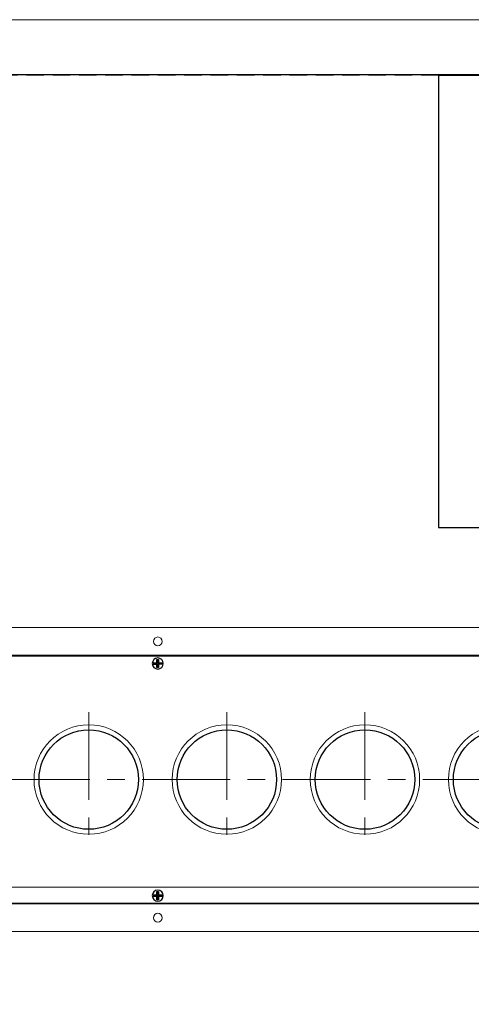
# Model space of a CAD drawing. Header units: millimetres. Extents: x -201 to 202, y 143 to 428.
# Tile 5 of 8: x 82 to 122, y 339 to 428. Entities that reach past the tile are written whole.
import ezdxf

# ---------------------------------------------------------------- set-up
doc = ezdxf.new("R2010")
doc.units = ezdxf.units.MM
doc.header["$LTSCALE"] = 0.25
doc.linetypes.add('CENTER', pattern=[50.8, 31.75, -6.35, 6.35, -6.35])
doc.linetypes.add('HIDDEN', pattern=[9.525, 6.35, -3.175])
doc.layers.add('BASE', color=7, linetype='Continuous', lineweight=20)
doc.layers.add('CENTER', color=1, linetype='CENTER', lineweight=15)
doc.layers.add('EMPTY LINE', color=252, linetype='Continuous', lineweight=0, plot=False)
for name, color, linetype in [('F-PANEL', 52, 'Continuous'), ('FORM', 7, 'Continuous'), ('LENS', 140, 'Continuous'), ('MXB0115', 96, 'Continuous')]:
    doc.layers.add(name, color=color, linetype=linetype)

msp = doc.modelspace()

# ---------------------------------------------------------------- linework, layer by layer
at = {"layer": 'BASE', "color": 7}
for p, q in [((-131, 372.75), (169, 372.75)), ((-131, 370.25), (169, 370.25)), ((-131, 349.25), (169, 349.25)), ((-131, 347.75), (169, 347.75)), ((-131, 345.25), (169, 345.25))]:
    msp.add_line(p, q, dxfattribs=at)
for centre in [(94, 371.5), (94, 346.5)]:
    msp.add_circle(centre, 0.4, dxfattribs=at)
at = {"layer": 'CENTER'}
for p, q in [((87.75, 365.1043), (87.75, 352.8957)), ((100.25, 365.1043), (100.25, 352.8957)), ((112.75, 365.1043), (112.75, 352.8957)), ((-136, 359), (174, 359))]:
    msp.add_line(p, q, dxfattribs=at)
at = {"layer": 'EMPTY LINE'}
msp.add_line((201.5, 427.75), (-201.5, 427.75), dxfattribs=at)
at = {"layer": 'F-PANEL', "color": 7, "linetype": 'Continuous'}
for p, q in [((-131, 370.2), (169, 370.2)), ((169, 347.8), (-131, 347.8))]:
    msp.add_line(p, q, dxfattribs=at)
for centre in [(87.75, 359), (100.25, 359), (112.75, 359), (125.25, 359)]:
    msp.add_circle(centre, 4.5, dxfattribs=at)
at = {"layer": 'FORM', "linetype": 'HIDDEN'}
msp.add_lwpolyline([(-196.5, 422.75), (196.5, 422.75), (196.5, 147.75), (-196.5, 147.75)], close=True, dxfattribs=at)
at = {"layer": 'FORM'}
for points in [[(-196.5, 422.75), (-196.5, 147.75), (-78.5, 147.75), (-78.5, 159.75), (16.5, 159.75), (16.5, 177.25), (196.5, 177.25), (196.5, 422.75), (-196.5, 422.75)], [(196.4784, 422.7158), (119.3906, 422.7158), (119.3906, 381.8089), (196.4784, 381.8089)]]:
    msp.add_lwpolyline(points, close=True, dxfattribs=at)
at = {"layer": 'LENS', "color": 7, "linetype": 'Continuous', "lineweight": 9}
for centre, start, end in [((87.75, 359), 90, 270), ((87.75, 359), 270, 90), ((100.25, 359), 90, 270), ((100.25, 359), 270, 90), ((112.75, 359), 90, 270), ((112.75, 359), 270, 90), ((125.25, 359), 90, 270)]:
    msp.add_arc(centre, 4.95, start, end, dxfattribs=at)
at = {"layer": 'MXB0115', "color": 7}
for p, q in [((93.9235, 369.8747), (94.0735, 369.8753)), ((93.9753, 369.8233), (93.9235, 369.8747)), ((93.9247, 369.5747), (93.9235, 369.8747)), ((93.9753, 369.8233), (94.022, 369.8234)), ((93.9766, 369.5233), (93.9753, 369.8233)), ((94.022, 369.8234), (94.0735, 369.8753)), ((94.022, 369.8234), (94.0233, 369.5234)), ((94.0735, 369.8753), (94.0747, 369.5753)), ((93.6247, 369.5735), (93.9247, 369.5747)), ((93.6766, 369.522), (93.6247, 369.5735)), ((93.6253, 369.4235), (93.6247, 369.5735)), ((93.6767, 369.4753), (93.6253, 369.4235)), ((93.9253, 369.4247), (93.6253, 369.4235)), ((93.6766, 369.522), (93.9766, 369.5233)), ((93.6767, 369.4753), (93.6766, 369.522)), ((93.9767, 369.4766), (93.6767, 369.4753)), ((93.9766, 369.5233), (93.9247, 369.5747)), ((93.9767, 369.4766), (93.9253, 369.4247)), ((93.9265, 369.1247), (93.9253, 369.4247)), ((93.978, 369.1766), (93.9265, 369.1247)), ((94.0765, 369.1253), (93.9265, 369.1247)), ((93.978, 369.1766), (93.9767, 369.4766)), ((94.0247, 369.1767), (93.978, 369.1766)), ((94.0233, 369.5234), (94.0747, 369.5753)), ((94.0233, 369.5234), (94.3233, 369.5247)), ((94.3234, 369.478), (94.0234, 369.4767)), ((94.0234, 369.4767), (94.0753, 369.4253)), ((94.0234, 369.4767), (94.0247, 369.1767)), ((94.0247, 369.1767), (94.0765, 369.1253)), ((94.0747, 369.5753), (94.3747, 369.5765)), ((94.3753, 369.4265), (94.0753, 369.4253)), ((94.0753, 369.4253), (94.0765, 369.1253)), ((94.3747, 369.5765), (94.3233, 369.5247)), ((94.3233, 369.5247), (94.3234, 369.478)), ((94.3234, 369.478), (94.3753, 369.4265)), ((94.3747, 369.5765), (94.3753, 369.4265)), ((93.6247, 348.5735), (93.9247, 348.5747)), ((93.6766, 348.522), (93.6247, 348.5735)), ((93.6253, 348.4235), (93.6247, 348.5735)), ((93.6767, 348.4753), (93.6253, 348.4235)), ((93.9253, 348.4247), (93.6253, 348.4235)), ((93.6766, 348.522), (93.9766, 348.5233)), ((93.6767, 348.4753), (93.6766, 348.522)), ((93.9767, 348.4766), (93.6767, 348.4753)), ((93.9235, 348.8747), (94.0735, 348.8753)), ((93.9753, 348.8233), (93.9235, 348.8747)), ((93.9247, 348.5747), (93.9235, 348.8747)), ((93.9766, 348.5233), (93.9247, 348.5747)), ((93.9767, 348.4766), (93.9253, 348.4247)), ((93.9265, 348.1247), (93.9253, 348.4247)), ((93.9753, 348.8233), (94.022, 348.8234)), ((93.9766, 348.5233), (93.9753, 348.8233)), ((93.978, 348.1766), (93.9767, 348.4766)), ((94.022, 348.8234), (94.0735, 348.8753)), ((94.022, 348.8234), (94.0233, 348.5234)), ((94.0233, 348.5234), (94.0747, 348.5753)), ((94.0233, 348.5234), (94.3233, 348.5247)), ((94.3234, 348.478), (94.0234, 348.4767)), ((94.0234, 348.4767), (94.0753, 348.4253)), ((94.0234, 348.4767), (94.0247, 348.1767)), ((94.0735, 348.8753), (94.0747, 348.5753)), ((94.0747, 348.5753), (94.3747, 348.5765)), ((94.3753, 348.4265), (94.0753, 348.4253)), ((94.0753, 348.4253), (94.0765, 348.1253)), ((94.3747, 348.5765), (94.3233, 348.5247)), ((94.3233, 348.5247), (94.3234, 348.478)), ((94.3234, 348.478), (94.3753, 348.4265)), ((94.3747, 348.5765), (94.3753, 348.4265)), ((93.978, 348.1766), (93.9265, 348.1247)), ((94.0765, 348.1253), (93.9265, 348.1247)), ((94.0247, 348.1767), (93.978, 348.1766)), ((94.0247, 348.1767), (94.0765, 348.1253))]:
    msp.add_line(p, q, dxfattribs=at)
for centre, start, end in [((94, 369.5), 0.231639, 180.231639), ((94, 369.5), 180.231639, 0.231639), ((94, 348.5), 0.231639, 180.231639), ((94, 348.5), 180.231639, 0.231639)]:
    msp.add_arc(centre, 0.5, start, end, dxfattribs=at)

doc.saveas('drawing.dxf')
